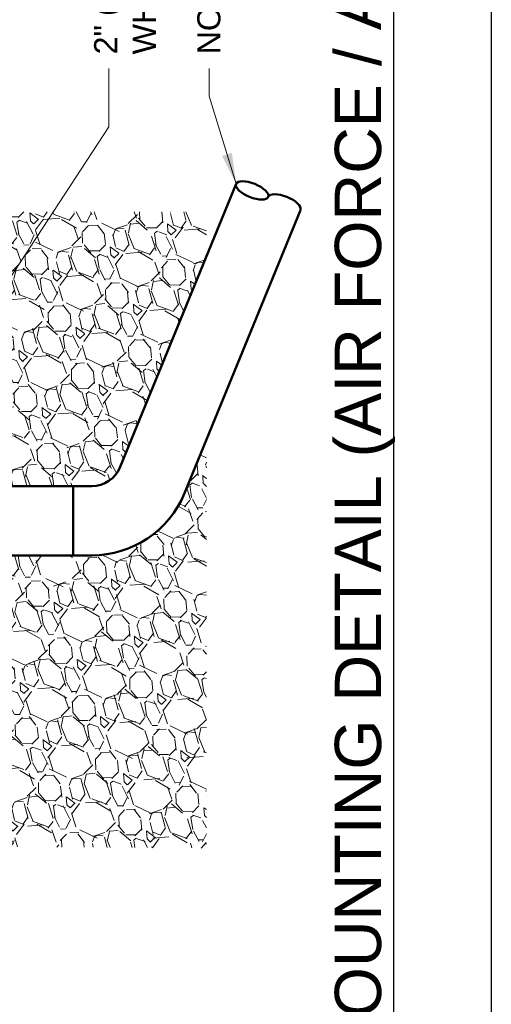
# Model space of a CAD drawing. Header units: inches. Extents: x 0 to 21.3, y 0 to 11.
# Tile 5 of 7: x 6.6 to 8.5, y 5 to 9. Entities that reach past the tile are written whole.
import ezdxf
from ezdxf.enums import TextEntityAlignment as Align

# ---------------------------------------------------------------- set-up
doc = ezdxf.new("R2010")
doc.units = ezdxf.units.IN
doc.header["$LTSCALE"] = 0.375
doc.header["$MEASUREMENT"] = 0
doc.layers.get('0').update_dxf_attribs({"linetype": 'CONTINUOUS', "lineweight": 35})
doc.layers.add('G-ANNO-PATT', color=252, linetype='CONTINUOUS', lineweight=18)
doc.layers.add('P-STRM-PIPE', color=163, linetype='STRAF', lineweight=50)
doc.layers.add('G-ANNO-TEXT', color=7, linetype='CONTINUOUS')
doc.layers.add('G-ANNO-TTLB', color=7, linetype='CONTINUOUS')
doc.styles.add('00-E-TITLE-1_1', font='arial.ttf', dxfattribs={"height": 0.1875})
doc.styles.add('01-E-BLDG-1_1', font='arial.ttf', dxfattribs={"height": 0.09375})
doc.styles.add('Arial', font='arial.ttf')
doc.linetypes.add('STRAF', pattern='A,1.25,-0.25,["SD",Arial,S=0.125,R=0,X=-0.1,Y=-0.06],-0.25', length=1.75)
doc.dimstyles.new('01-E-BLDG-1_1', dxfattribs={"dimtxt": 0.09375, "dimasz": 0.125, "dimexe": 0.0625, "dimexo": 0.0625, "dimgap": 0.0625, "dimtad": 1, "dimdec": 4, "dimzin": 3, "dimdsep": 46, "dimlunit": 4, "dimtxsty": '01-E-BLDG-1_1', "dimcen": 0.0625, "dimclrd": 1, "dimclre": 1, "dimclrt": 256, "dimazin": 0, "dimtfac": 1, "dimtdec": 4, "dimtmove": 1, "dimatfit": 3, "dimfxl": 1, "dimfrac": 2, "dimtolj": 1, "dimtzin": 3, "dimlwd": 0, "dimlwe": 0, "dimarcsym": 0})

# ---------------------------------------------------------------- blocks, each defined once
blk = doc.blocks.new('G-DBRK')
at = {"color": 0, "linetype": 'ByBlock', "lineweight": -2}
blk.add_ellipse((-1.224606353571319e-17, -0.2500000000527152), major_axis=(0, -0.2500000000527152), ratio=0.3999999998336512, dxfattribs=at)
blk.add_ellipse((-1.224606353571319e-17, -0.7499999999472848), major_axis=(0, -0.2500000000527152), ratio=0.3999999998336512, start_param=0, end_param=3.141592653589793, dxfattribs=at)

msp = doc.modelspace()

# ---------------------------------------------------------------- hatches: boundary and pattern name
at = {"layer": 'G-ANNO-PATT'}
h = msp.add_hatch(dxfattribs=at)
h.set_pattern_fill('GRAVEL', color=256, scale=0.25, angle=111.9999999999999, style=0)
h.set_pattern_definition([(340.012787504, (-0.1156471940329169, 0.07324144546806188), (2.835376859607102, -1.011502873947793), [0.03363399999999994, -3.329772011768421]), (296.9697407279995, (-0.08403894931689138, 0.0617449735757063), (-1.355615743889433, 2.687899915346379), [0.05771699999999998, -5.713981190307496]), (244.510447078, (-0.0578631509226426, 0.01030493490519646), (1.613239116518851, 3.348127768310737), [0.04069699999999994, -4.029008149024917]), (19.27368900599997, (0.03660998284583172, -0.05668257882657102), (-4.729570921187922, -1.641237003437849), [0.0525595, -5.20338951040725]), (44.83365417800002, (0.08622365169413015, -0.03933369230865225), (-2.313293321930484, -2.282799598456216), [0.05153875, -5.102343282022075]), (109.2736890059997, (0.1227727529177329, -0.002996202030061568), (1.641237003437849, -4.729570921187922), [0.05255949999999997, -5.203389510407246]), (149.6942404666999, (0.1054238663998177, 0.04661746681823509), (3.535431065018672, -2.076831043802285), [0.06950724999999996, -6.881212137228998]), (184.2553283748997, (0.04541518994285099, 0.08169179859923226), (-5.75507273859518, -0.437764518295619), [0.06562199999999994, -6.496580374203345]), (233.429565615, (-0.02002593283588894, 0.0768225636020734), (-2.264134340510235, -3.071839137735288), [0.05273749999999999, -5.221018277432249]), (287.2363583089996, (-0.05144752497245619, 0.03446771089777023), (-0.7983721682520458, 2.643407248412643), [0.06020799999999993, -2.95019064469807]), (334.3974377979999, (-0.03360704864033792, -0.02303635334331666), (3.673575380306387, -1.751383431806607), [0.077862, -7.708343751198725]), (250.814074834, (-0.05378718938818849, 0.1737319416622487), (-0.7352142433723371, -2.184481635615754), [0.02657524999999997, -2.630961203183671]), (283.4692343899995, (-0.06252077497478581, 0.1486326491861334), (-0.753879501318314, 3.200650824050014), [0.05055924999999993, -5.005377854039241]), (337, (-0.05074432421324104, 0.09946390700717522), (0.2317959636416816, 0.09365164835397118), [0.03535524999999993, -0.3181981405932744]), (315.198590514, (-0.0720042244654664, 0.07199999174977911), (-0.9318501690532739, 0.9716765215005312), [0.0190395, -1.884903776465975]), (43.80140948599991, (-0.05849473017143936, 0.05858382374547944), (-0.6017362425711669, -0.5127509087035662), [0.02692575, -1.319365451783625]), (142.9637565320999, (-0.03906119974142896, 0.07722082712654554), (-0.7445468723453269, 0.5080845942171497), [0.04373224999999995, -1.414005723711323]), (273.5650511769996, (-0.0739705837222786, 0.1035615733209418), (0.04449266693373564, 0.5572435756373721), [0.03162274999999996, -0.7589466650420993]), (128.389540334, (-0.004176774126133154, -0.07585783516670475), (-1.631904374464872, 2.037004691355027), [0.0443, -4.38571128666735]), (182.3461759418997, (-0.03168735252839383, -0.04113510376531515), (2.924362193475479, 0.1029842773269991), [0.03716524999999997, -3.679351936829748]), (45.19859051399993, (-0.1203297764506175, 0.0848312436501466), (-0.9716765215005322, -0.931850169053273), [0.03807875, -1.865864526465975]), (95.61045966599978, (-0.09349744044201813, 0.111850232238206), (0.2411285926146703, -2.598914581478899), [0.04429999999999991, -4.385711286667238]), (91.4439547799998, (0.1395367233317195, -0.01779381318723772), (0.004666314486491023, -1.346283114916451), [0.04271999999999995, -2.093280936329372]), (46.77514056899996, (0.1384602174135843, 0.02491263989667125), (-2.081497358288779, -2.18914795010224), [0.03579449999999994, -3.543660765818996]), (178.8014094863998, (0.1105296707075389, 0.1808008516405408), (-1.346283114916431, -0.004666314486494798), [0.03807874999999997, -1.865864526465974]), (129.3540246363, (0.07245913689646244, 0.1815973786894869), (2.144655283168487, -2.638740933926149), [0.04190775, -4.14885590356]), (181.4439547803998, (0.1564189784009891, 0.06722082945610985), (1.34628311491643, 0.004666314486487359), [0.02135999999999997, -2.114640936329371]), (213.3099324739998, (0.1161487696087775, 0.1668930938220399), (-0.8335322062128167, -0.6064025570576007), [0.0127475, -1.2620073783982]), (277.9637565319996, (0.1054954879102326, 0.1598925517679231), (-0.04915898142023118, 0.7890395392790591), [0.05153874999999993, -0.979237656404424]), (298.0090059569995, (0.1126360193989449, 0.1088507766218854), (-1.168312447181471, 2.224307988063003), [0.04776249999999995, -4.728480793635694]), (55.69006752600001, (-0.01819956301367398, 0.0856494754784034), (-0.3699402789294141, -0.4190992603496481), [0.03605549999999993, -0.865332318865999]), (105.1572265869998, (0.002123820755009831, 0.1154313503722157), (-1.128486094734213, 4.127834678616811), [0.06294849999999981, -6.231890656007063]), (172.9453959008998, (-0.01433521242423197, 0.1761898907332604), (1.997178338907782, -0.2716223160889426), [0.02573899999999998, -2.548168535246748]), (201.9999999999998, (-0.03987943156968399, 0.1793510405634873), (-0.1381443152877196, -0.3254476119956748), [0.015, -0.2349999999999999]), (232.2564371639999, (0.1075551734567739, 0.1014053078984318), (1.247965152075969, 1.582745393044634), [0.03473099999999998, -3.438379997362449]), (160.0127875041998, (0.08629527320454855, 0.07394139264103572), (-2.83537685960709, 1.011502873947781), [0.0672679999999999, -3.296138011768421]), (111.9999999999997, (0.02307878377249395, 0.09693433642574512), (-0.3254476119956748, 0.1381443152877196), [0.06499999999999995, -0.1849999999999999]), (77.30484646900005, (-0.001270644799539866, 0.1572012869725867), (0.6860552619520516, 2.97352117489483), [0.0395285, -3.9133185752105]), (6.054604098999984, (0.007416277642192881, 0.1957634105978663), (1.02083550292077, 0.1428106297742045), [0.03640049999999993, -1.783626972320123]), (319.645975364, (0.04361377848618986, 0.1996028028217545), (4.097340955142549, -3.467606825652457), [0.05926625, -5.867368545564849]), (287.4260787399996, (0.08877818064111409, 0.161227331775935), (0.9856754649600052, -3.106999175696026), [0.06269974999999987, -6.207268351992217])])
edge = h.paths.add_edge_path()
edge.add_line((6.806795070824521, 7.09878126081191), (6.881429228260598, 7.098781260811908))
edge.add_arc((6.881429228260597, 7.22378126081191), 0.1250000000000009, 270.0000000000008, 337.7572024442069)
edge.add_line((6.997127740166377, 7.176464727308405), (7.345866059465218, 8.029200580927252))
edge.add_line((7.345866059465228, 8.029200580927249), (7.345866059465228, 8.21011048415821))
edge.add_line((7.345866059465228, 8.21011048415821), (6.369327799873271, 8.20998725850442))
edge.add_line((6.36932779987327, 8.20998725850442), (6.376448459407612, 7.09882529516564))
edge.add_line((6.376448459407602, 7.098825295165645), (6.80679499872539, 7.098825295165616))
edge.add_line((6.80679499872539, 7.098825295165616), (6.806795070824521, 7.098781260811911))
edge = h.paths.add_edge_path()
edge.add_line((6.807256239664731, 6.817123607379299), (6.807255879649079, 6.817343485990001))
edge.add_line((6.807255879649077, 6.817343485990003), (6.376909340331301, 6.817343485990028))
edge.add_line((6.376909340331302, 6.817343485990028), (6.381113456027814, 5.638157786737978))
edge.add_line((6.381113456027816, 5.638157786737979), (7.345866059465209, 5.631267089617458))
edge.add_line((7.345866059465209, 5.631267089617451), (7.345866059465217, 7.286199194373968))
edge.add_line((7.345866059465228, 7.286199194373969), (7.257449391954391, 7.070002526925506))
edge.add_arc((6.881429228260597, 7.223781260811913), 0.4062500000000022, 269.9999999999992, 337.75720244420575, ccw=False)
edge.add_line((6.881429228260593, 6.81753126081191), (6.807256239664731, 6.817123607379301))

# ---------------------------------------------------------------- linework, layer by layer
at = {"layer": 'G-ANNO-TEXT', "linetype": 'Continuous', "lineweight": 30}
msp.add_line((8.105543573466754, 1.580349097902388), (8.105543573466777, 9.806610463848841), dxfattribs=at)
at = {"layer": 'G-ANNO-TTLB'}
msp.add_lwpolyline([(5.329070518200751e-14, 11.00000000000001), (8.500000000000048, 10.99999999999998), (8.5, -1.598721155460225e-14), (-3.552713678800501e-15, 1.77635683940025e-14)], close=True, dxfattribs=at)
at = {"layer": 'P-STRM-PIPE', "linetype": 'Continuous'}
for p, q in [((6.997127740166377, 7.176464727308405), (7.46621217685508, 8.32347122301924)), ((7.257449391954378, 7.070002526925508), (7.726533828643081, 8.217009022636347)), ((6.076111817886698, 7.098930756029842), (6.806868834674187, 7.09878126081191)), ((6.806868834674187, 7.09878126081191), (6.806868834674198, 6.817123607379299)), ((6.806868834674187, 7.09878126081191), (6.881429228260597, 7.09878126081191)), ((6.806868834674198, 6.817123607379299), (6.076111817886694, 6.817871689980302)), ((6.806868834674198, 6.817123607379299), (6.881429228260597, 6.817123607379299))]:
    msp.add_line(p, q, dxfattribs=at)
for radius in [0.125, 0.40625]:
    msp.add_arc((6.881429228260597, 7.22378126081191), radius, 269.9999999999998, 337.7572024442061, dxfattribs=at)

# ---------------------------------------------------------------- block references
at = {"layer": 'P-STRM-PIPE', "xscale": 0.28125, "yscale": 0.28125, "zscale": 0.28125, "rotation": 68.04515090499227}
msp.add_blockref('G-DBRK', (7.46621217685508, 8.32347122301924), dxfattribs=at)

# ---------------------------------------------------------------- texts
at = {"layer": 'G-ANNO-TEXT', "style": '00-E-TITLE-1_1'}
msp.add_text('SIGN BASE POWER LEG MOUNTING DETAIL (AIR FORCE / ARMY)', height=0.1875, rotation=90, dxfattribs=at).set_placement((8.1098723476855, 1.583140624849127), align=Align.BOTTOM_LEFT)
at = {"layer": 'G-ANNO-TEXT', "char_height": 0.09375, "attachment_point": 1, "style": '01-E-BLDG-1_1'}
for s, insert, width, rotation in [('\\A1;2" (53mm) THREADED HUB WHERE REQUIRED', (6.891281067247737, 8.848299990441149), 2.091826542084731, 89.99999999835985), ('\\A1;NOTE 3', (7.309091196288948, 8.848299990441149), 2.886220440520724, 89.99999999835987)]:
    msp.add_mtext(s, dxfattribs=dict(at, insert=insert, width=width, rotation=rotation))

# ---------------------------------------------------------------- leaders
at = {"layer": 'G-ANNO-TEXT'}
for points in [[(6.010702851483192, 7.116631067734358), (6.950336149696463, 8.554834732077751), (6.950336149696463, 8.791628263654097)], [(7.466212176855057, 8.323471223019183), (7.357641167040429, 8.678805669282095), (7.357641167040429, 8.791628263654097)]]:
    msp.add_leader(points, dimstyle='01-E-BLDG-1_1', dxfattribs=at)

doc.saveas('drawing.dxf')
